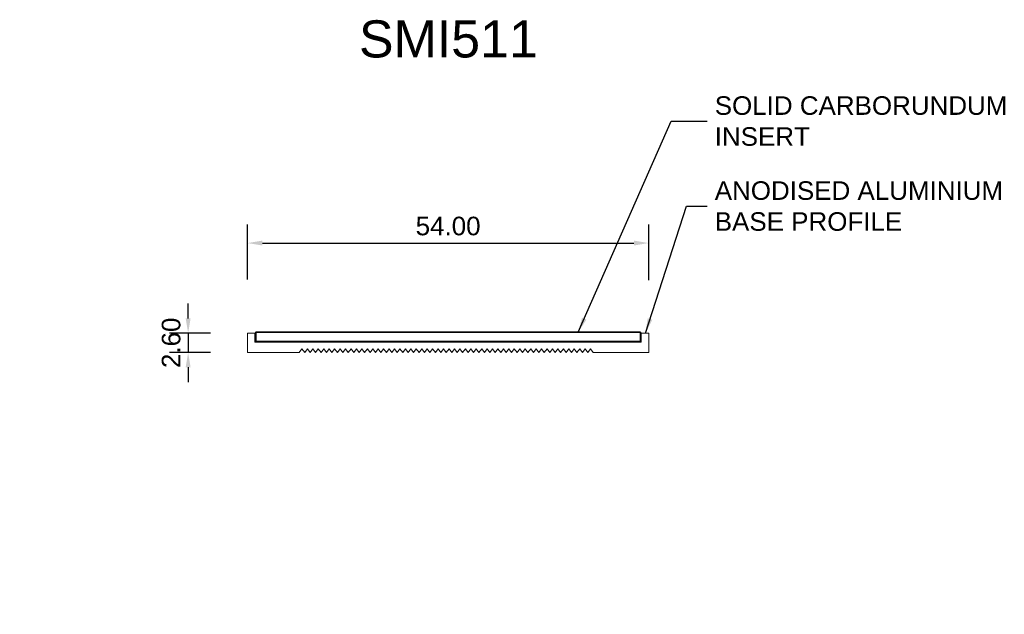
# Model space of a CAD drawing. Header units: millimetres. Extents: x -30 to 102, y -35 to 45.
import ezdxf

# ---------------------------------------------------------------- set-up
doc = ezdxf.new("R2010")
doc.units = ezdxf.units.MM
for name, color, linetype, lineweight in [('FS-DETAIL', 3, 'Continuous', 35), ('FS-DETAIL-THIN', 8, 'Continuous', 18), ('FS-DIM', 14, 'Continuous', 15), ('FS-TEXT', 7, 'Continuous', 25)]:
    doc.layers.add(name, color=color, linetype=linetype, lineweight=lineweight)
doc.styles.add('Arial', font='arial.ttf', dxfattribs={"height": 2.5})
doc.dimstyles.new('Diagonal_2.5mm Arial', dxfattribs={"dimtxt": 2.5, "dimasz": 2, "dimexe": 2.5, "dimexo": 5, "dimgap": 1, "dimtad": 1, "dimzin": 0, "dimdsep": 46, "dimtxsty": 'Arial', "dimcen": 2, "dimdle": 4, "dimclrd": 256, "dimclre": 256, "dimclrt": 50, "dimaunit": 1, "dimadec": 0, "dimazin": 0, "dimtfac": 1, "dimtix": 1, "dimtmove": 2, "dimatfit": 3, "dimfxl": 1, "dimtvp": 1, "dimtolj": 1, "dimtzin": 0, "dimarcsym": 0})
doc.dimstyles.new('Diagonal_2.5mm Arial$7', dxfattribs={"dimtxt": 2.5, "dimasz": 2, "dimexe": 2.5, "dimexo": 5, "dimgap": 1, "dimtad": 0, "dimzin": 0, "dimdsep": 46, "dimtxsty": 'Arial', "dimcen": 2, "dimdle": 4, "dimclrd": 1, "dimclre": 256, "dimclrt": 7, "dimaunit": 1, "dimadec": 0, "dimazin": 0, "dimtfac": 1, "dimtix": 1, "dimtmove": 2, "dimatfit": 3, "dimfxl": 1, "dimtvp": 1, "dimtolj": 1, "dimtzin": 0, "dimarcsym": 0})

# ---------------------------------------------------------------- blocks, each defined once
blk = doc.blocks.new('*D0')
at = {"layer": 'Defpoints', "color": 0, "transparency": 16777216}
for p in [(0.25, 2.85), (-7.74, 0.25), (0.25, 0.25)]:
    blk.add_point(p, dxfattribs=at)
at = {"layer": 'FS-DIM', "lineweight": -2, "transparency": 16777216}
for p, q in [((-7.74, 4.85), (-7.74, 6.85)), ((-4.75, 2.85), (-10.24, 2.85)), ((-7.74, 2.85), (-7.74, 0.25)), ((-4.75, 0.25), (-10.24, 0.25)), ((-7.74, -1.75), (-7.74, -3.75))]:
    blk.add_line(p, q, dxfattribs=at)
at = {"layer": 'FS-DIM', "transparency": 16777216}
for points in [[(-8.07, 4.85), (-7.41, 4.85), (-7.74, 2.85)], [(-8.07, -1.75), (-7.41, -1.75), (-7.74, 0.25)]]:
    blk.add_solid(points, dxfattribs=at)
at = {"layer": 'FS-DIM', "color": 50, "transparency": 16777216, "insert": (-10.02, 1.55), "char_height": 2.5, "attachment_point": 5, "rotation": 90, "style": 'Arial'}
blk.add_mtext('\\A1;2.60', dxfattribs=at)
blk = doc.blocks.new('*D1')
at = {"layer": 'Defpoints', "color": 0, "transparency": 16777216}
for p in [(54.25, 14.99), (0.25, 5.09), (54.25, 5)]:
    blk.add_point(p, dxfattribs=at)
at = {"layer": 'FS-DIM', "lineweight": -2, "transparency": 16777216}
for p, q in [((0.25, 10.09), (0.25, 17.49)), ((54.25, 10), (54.25, 17.49)), ((2.25, 14.99), (52.25, 14.99))]:
    blk.add_line(p, q, dxfattribs=at)
at = {"layer": 'FS-DIM', "transparency": 16777216}
for points in [[(2.25, 15.32), (2.25, 14.66), (0.25, 14.99)], [(52.25, 15.32), (52.25, 14.66), (54.25, 14.99)]]:
    blk.add_solid(points, dxfattribs=at)
at = {"layer": 'FS-DIM', "color": 50, "transparency": 16777216, "insert": (27.25, 17.27), "char_height": 2.5, "attachment_point": 5, "style": 'Arial'}
blk.add_mtext('\\A1;54.00', dxfattribs=at)
blk = doc.blocks.new('FS_SMI511')
at = {"layer": 'FS-DETAIL', "flags": 128}
blk.add_lwpolyline([(53.15, 2.97), (1.35, 2.97), (1.35, 1.72), (53.15, 1.72)], close=True, dxfattribs=at)
at = {"layer": 'FS-DETAIL-THIN'}
blk.add_lwpolyline([(46.79, 0.25), (54.25, 0.25), (54.25, 2.85), (53.25, 2.85), (53.25, 1.62), (1.25, 1.62), (1.25, 2.85), (0.25, 2.85), (0.25, 0.25), (7.22, 0.25), (7.58, 0.73), (7.95, 0.25), (8.32, 0.73), (8.68, 0.25), (9.05, 0.73), (9.41, 0.25), (9.78, 0.73), (10.15, 0.25), (10.51, 0.73), (10.88, 0.25), (11.25, 0.73), (11.61, 0.25), (11.98, 0.73), (12.35, 0.25), (12.71, 0.73), (13.08, 0.25), (13.45, 0.73), (13.81, 0.25), (14.18, 0.73), (14.54, 0.25), (14.91, 0.73), (15.28, 0.25), (15.64, 0.73), (16.01, 0.25), (16.38, 0.73), (16.74, 0.25), (17.11, 0.73), (17.48, 0.25), (17.84, 0.73), (18.21, 0.25), (18.57, 0.73), (18.94, 0.25), (19.31, 0.73), (19.67, 0.25), (20.04, 0.73), (20.41, 0.25), (20.77, 0.73), (21.14, 0.25), (21.51, 0.73), (21.87, 0.25), (22.24, 0.73), (22.61, 0.25), (22.97, 0.73), (23.34, 0.25), (23.7, 0.73), (24.07, 0.25), (24.44, 0.73), (24.8, 0.25), (25.17, 0.73), (25.54, 0.25), (25.9, 0.73), (26.27, 0.25), (26.64, 0.73), (27, 0.25), (27.37, 0.73), (27.73, 0.25), (28.1, 0.73), (28.47, 0.25), (28.83, 0.73), (29.2, 0.25), (29.57, 0.73), (29.93, 0.25), (30.3, 0.73), (30.67, 0.25), (31.03, 0.73), (31.4, 0.25), (31.77, 0.73), (32.13, 0.25), (32.5, 0.73), (32.86, 0.25), (33.23, 0.73), (33.6, 0.25), (33.96, 0.73), (34.33, 0.25), (34.7, 0.73), (35.06, 0.25), (35.43, 0.73), (35.8, 0.25), (36.16, 0.73), (36.53, 0.25), (36.89, 0.73), (37.26, 0.25), (37.63, 0.73), (37.99, 0.25), (38.36, 0.73), (38.73, 0.25), (39.09, 0.73), (39.46, 0.25), (39.83, 0.73), (40.19, 0.25), (40.56, 0.73), (40.93, 0.25), (41.29, 0.73), (41.66, 0.25), (42.02, 0.73), (42.39, 0.25), (42.76, 0.73), (43.12, 0.25), (43.49, 0.73), (43.86, 0.25), (44.22, 0.73), (44.59, 0.25), (44.96, 0.73), (45.32, 0.25), (45.69, 0.73), (46.05, 0.25), (46.42, 0.73), (46.79, 0.25)], dxfattribs=at)

msp = doc.modelspace()

# ---------------------------------------------------------------- block references
at = {"layer": 'FS-DETAIL'}
msp.add_blockref('FS_SMI511', (0, 0), dxfattribs=at)

# ---------------------------------------------------------------- texts
at = {"color": 50, "char_height": 2.5, "style": 'Arial'}
for insert, attachment_point in [((86.719, 25.722), 7), ((-30.409, -35.021), 9)]:
    msp.add_mtext('\\A1;', dxfattribs=dict(at, insert=insert, attachment_point=attachment_point))
at = {"layer": 'FS-TEXT', "insert": (15.251, 44.992), "char_height": 5, "width": 31.8, "attachment_point": 1, "line_spacing_factor": 0.938532, "style": 'Arial', "bg_fill": 3, "box_fill_scale": 1.25, "bg_fill_color": 0, "bg_fill_transparency": 0}
msp.add_mtext('SMI511', dxfattribs=at)
at = {"layer": 'FS-TEXT', "color": 7, "char_height": 2.5, "attachment_point": 4, "style": 'Arial'}
for s, insert in [('SOLID CARBORUNDUM\\PINSERT', (63.134, 31.41)), ('ANODISED ALUMINIUM \\PBASE PROFILE', (63.134, 19.958))]:
    msp.add_mtext(s, dxfattribs=dict(at, insert=insert))

# ---------------------------------------------------------------- dimensions: what is measured, and where the dimension line sits
at = {"layer": 'FS-DIM'}
dim = msp.add_linear_dim(base=(54.25, 14.989), p1=(0.25, 5.09), p2=(54.25, 4.999), dimstyle='Diagonal_2.5mm Arial', dxfattribs=at)
dim.commit()
dim.dimension.update_dxf_attribs({"geometry": '*D1', "text_midpoint": (27.25, 17.266)})
dim = msp.add_linear_dim(base=(-7.739, 0.25), p1=(0.25, 2.85), p2=(0.25, 0.25), angle=90, dimstyle='Diagonal_2.5mm Arial', dxfattribs=at)
dim.commit()
dim.dimension.update_dxf_attribs({"geometry": '*D0', "text_midpoint": (-10.016, 1.55)})

# ---------------------------------------------------------------- leaders
at = {"layer": 'FS-TEXT', "annotation_type": 0, "has_hookline": 1, "hookline_direction": 0}
for points, text_width in [([(44.762, 2.975), (57.273, 31.41), (62.134, 31.41)], 38.97), ([(53.809, 2.85), (59.329, 19.958), (62.134, 19.958)], 38.545)]:
    msp.add_leader(points, dimstyle='Diagonal_2.5mm Arial$7', override={"dimscale": 0}, dxfattribs=dict(at, text_width=text_width))

doc.saveas('drawing.dxf')
